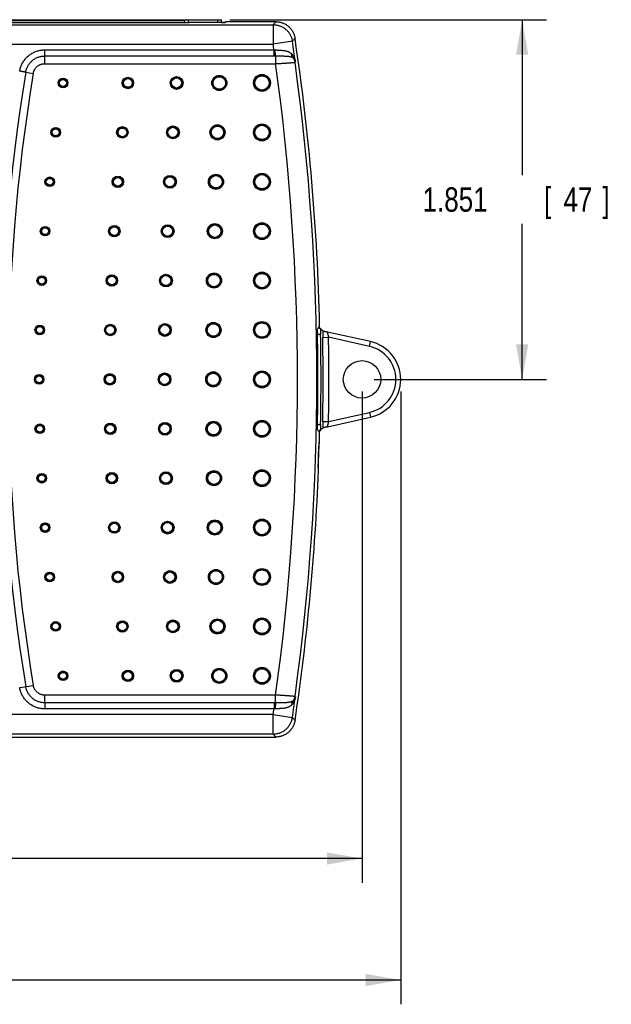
# Model space of a CAD drawing. Header units: inches. Extents: x 0 to 34, y 0 to 22.
# Tile 9 of 28: x 19.1 to 22.1, y 8.5 to 13.6. Entities that reach past the tile are written whole.
import ezdxf

# ---------------------------------------------------------------- set-up
doc = ezdxf.new("R2010")
doc.units = ezdxf.units.IN
doc.header["$LTSCALE"] = 1.87
doc.header["$MEASUREMENT"] = 0
doc.layers.get('0').update_dxf_attribs({"linetype": 'CONTINUOUS'})
doc.layers.add('DIMENSIONS', color=7, linetype='CONTINUOUS')
doc.styles.get("Standard").update_dxf_attribs({"font": 'txt', "width": 0.8})
doc.dimstyles.new('DIMSTYLE_1', dxfattribs={"dimtxt": 0.125, "dimasz": 0.18, "dimexe": 0.18, "dimexo": 0.0625, "dimgap": 0.09, "dimtad": 0, "dimtih": 1, "dimtoh": 1, "dimdec": 3, "dimzin": 4, "dimdsep": 46, "dimtxsty": 'STANDARD', "dimblk": '_FILLED', "dimblk1": '_FILLED', "dimblk2": '_FILLED', "dimcen": 0.09, "dimadec": 0, "dimazin": 0, "dimtp": 0.01, "dimtm": 0.01, "dimtfac": 1, "dimtdec": 3, "dimtofl": 0, "dimtmove": 0, "dimatfit": 3, "dimldrblk": '_FILLED', "dimfxl": 1, "dimtolj": 1, "dimtzin": 4, "dimarcsym": 0})

# ---------------------------------------------------------------- blocks, each defined once
blk = doc.blocks.new('_FILLED')
at = {"color": 0, "linetype": 'BYBLOCK'}
blk.add_solid([(0, 0), (-1, 0.174), (-1, -0.174)], dxfattribs=at)
blk = doc.blocks.new('*D5')
at = {"layer": 'DIMENSIONS', "color": 2, "linetype": 'CONTINUOUS'}
for p, q in [((20.1321, 13.5837), (21.762, 13.5837)), ((21.637, 13.5837), (21.637, 12.7834)), ((21.637, 11.7332), (21.637, 12.5334)), ((20.8754, 11.7332), (21.762, 11.7332))]:
    blk.add_line(p, q, dxfattribs=at)
at = {"layer": 'DIMENSIONS', "color": 2, "linetype": 'CONTINUOUS', "xscale": 0.18, "yscale": 0.18, "zscale": 0.18}
for p, rotation in [((21.637, 13.5837), 90), ((21.637, 11.7332), 270)]:
    blk.add_blockref('_FILLED', p, dxfattribs=dict(at, rotation=rotation))
at = {"layer": 'DIMENSIONS', "color": 2, "linetype": 'CONTINUOUS', "width": 0.8}
for s, p in [('1.851', (21.1245, 12.5959)), ('[', (21.7495, 12.5959)), ('47', (21.8495, 12.5959)), (']', (22.0495, 12.5959))]:
    blk.add_text(s, height=0.125, dxfattribs=at).set_placement(p)
blk = doc.blocks.new('*D6')
at = {"layer": 'DIMENSIONS', "color": 2, "linetype": 'CONTINUOUS'}
for p, q in [((13.9479, 11.6707), (13.9479, 9.1432)), ((20.8129, 11.6707), (20.8129, 9.1432)), ((13.9479, 9.2682), (16.6054, 9.2682)), ((20.8129, 9.2682), (18.1554, 9.2682))]:
    blk.add_line(p, q, dxfattribs=at)
at = {"layer": 'DIMENSIONS', "color": 2, "linetype": 'CONTINUOUS', "xscale": 0.18, "yscale": 0.18, "zscale": 0.18, "rotation": 180}
blk.add_blockref('_FILLED', (13.9479, 9.2682), dxfattribs=at)
at = {"layer": 'DIMENSIONS', "color": 2, "linetype": 'CONTINUOUS', "xscale": 0.18, "yscale": 0.18, "zscale": 0.18}
blk.add_blockref('_FILLED', (20.8129, 9.2682), dxfattribs=at)
at = {"layer": 'DIMENSIONS', "color": 2, "linetype": 'CONTINUOUS', "width": 0.8}
for s, p in [('6.865', (16.6679, 9.2057)), ('[', (17.2929, 9.2057)), ('174.37', (17.3929, 9.2057)), (']', (17.9929, 9.2057))]:
    blk.add_text(s, height=0.125, dxfattribs=at).set_placement(p)
blk = doc.blocks.new('*D7')
at = {"layer": 'DIMENSIONS', "color": 2, "linetype": 'CONTINUOUS'}
for p, q in [((13.9481, 11.6707), (13.9481, 8.5182)), ((21.012, 11.6707), (21.012, 8.5182)), ((13.9481, 8.6432), (16.7051, 8.6432)), ((21.012, 8.6432), (18.2551, 8.6432))]:
    blk.add_line(p, q, dxfattribs=at)
at = {"layer": 'DIMENSIONS', "color": 2, "linetype": 'CONTINUOUS', "xscale": 0.18, "yscale": 0.18, "zscale": 0.18, "rotation": 180}
blk.add_blockref('_FILLED', (13.9481, 8.6432), dxfattribs=at)
at = {"layer": 'DIMENSIONS', "color": 2, "linetype": 'CONTINUOUS', "xscale": 0.18, "yscale": 0.18, "zscale": 0.18}
blk.add_blockref('_FILLED', (21.012, 8.6432), dxfattribs=at)
at = {"layer": 'DIMENSIONS', "color": 2, "linetype": 'CONTINUOUS', "width": 0.8}
for s, p in [('[', (17.3926, 8.5807)), (']', (18.0926, 8.5807)), ('7.064', (16.7676, 8.5807)), ('179.42', (17.4926, 8.5807))]:
    blk.add_text(s, height=0.125, dxfattribs=at).set_placement(p)

msp = doc.modelspace()

# ---------------------------------------------------------------- linework, layer by layer
at = {"color": 7, "linetype": 'CONTINUOUS'}
for p, q in [((17.2802, 13.5837), (20.0893, 13.5837)), ((17.4692, 13.5797), (19.9003, 13.5797)), ((19.9003, 13.5671), (19.9003, 13.5837)), ((19.92, 13.5672), (19.92, 13.5837)), ((20.0696, 13.5837), (20.0696, 13.5687)), ((20.0893, 13.5687), (20.0893, 13.5837)), ((14.1903, 13.5577), (20.3559, 13.5577)), ((19.9124, 13.5671), (17.4578, 13.5671)), ((19.9234, 13.5684), (19.9224, 13.5675)), ((20.098, 13.5687), (19.9334, 13.5687)), ((20.1121, 13.5732), (20.108, 13.5691)), ((20.1119, 13.5732), (20.1088, 13.5701)), ((20.1088, 13.5701), (20.1088, 13.5698)), ((20.3692, 13.5732), (20.1119, 13.5732)), ((20.1119, 13.573), (20.1119, 13.5732)), ((20.3559, 13.5577), (20.3559, 13.4578)), ((14.1903, 13.4578), (20.3559, 13.4578)), ((19.1805, 13.3574), (19.1805, 13.4284)), ((19.1806, 13.4284), (20.3603, 13.4284)), ((20.4548, 13.4724), (20.3559, 13.4578)), ((20.3603, 13.3969), (20.3603, 13.4284)), ((19.1805, 13.3969), (20.3603, 13.3969)), ((20.3682, 13.3969), (20.3682, 13.3574)), ((19.1805, 13.3574), (20.3682, 13.3574)), ((19.0825, 13.3137), (19.1214, 13.3073)), ((20.5837, 11.9656), (20.5998, 11.9656)), ((20.5878, 11.9976), (20.5926, 11.9976)), ((20.5949, 12.0023), (20.5908, 12.0023)), ((20.5985, 11.9954), (20.5924, 11.9954)), ((20.6349, 11.9769), (20.634, 11.9771)), ((20.8563, 11.9275), (20.6349, 11.9769)), ((20.6107, 11.9494), (20.6406, 11.95)), ((20.8508, 11.9031), (20.6406, 11.95)), ((20.8508, 11.9031), (20.8563, 11.9275)), ((20.6406, 11.5163), (20.8508, 11.5632)), ((20.8508, 11.5632), (20.8563, 11.5388)), ((20.5837, 11.5007), (20.5998, 11.5007)), ((20.6107, 11.5169), (20.6406, 11.5163)), ((20.6349, 11.4895), (20.8563, 11.5388)), ((20.5878, 11.4688), (20.5926, 11.4688)), ((20.5949, 11.4641), (20.5908, 11.4641)), ((20.5985, 11.4709), (20.5924, 11.4709)), ((20.634, 11.4892), (20.6349, 11.4894)), ((20.5935, 11.4073), (20.593, 11.4073)), ((20.5889, 11.269), (20.5884, 11.269)), ((19.0513, 10.1475), (19.1214, 10.1591)), ((20.3682, 10.1089), (19.1805, 10.1089)), ((19.1805, 10.0694), (19.1805, 10.1089)), ((20.3682, 10.0694), (20.3682, 10.1089)), ((20.3603, 10.0694), (19.1805, 10.0694)), ((20.3603, 10.0379), (19.1806, 10.0379)), ((20.3603, 10.0694), (20.3603, 10.0379)), ((20.3559, 10.0085), (14.1903, 10.0085)), ((20.3559, 10.0085), (20.4548, 9.9939)), ((20.3559, 9.9086), (20.3559, 10.0085)), ((14.1768, 9.8932), (20.3692, 9.8932)), ((20.3559, 9.9086), (14.1903, 9.9086))]:
    msp.add_line(p, q, dxfattribs=at)
for centre, radius in [((19.2747, 13.2582), 0.0248), ((19.2747, 13.2582), 0.0212), ((19.2747, 13.2582), 0.0213), ((19.2747, 13.2582), 0.0177), ((19.6083, 13.2582), 0.0295), ((19.6083, 13.2582), 0.026), ((19.6083, 13.2582), 0.0259), ((19.6083, 13.2582), 0.0224), ((19.859, 13.2582), 0.033), ((19.859, 13.2582), 0.0295), ((19.859, 13.2582), 0.0295), ((19.859, 13.2582), 0.026), ((20.0785, 13.2582), 0.0389), ((20.0785, 13.2582), 0.0354), ((20.0785, 13.2582), 0.0354), ((20.0785, 13.2582), 0.0319), ((20.2981, 13.2582), 0.0436), ((20.2981, 13.2582), 0.0401), ((20.2981, 13.2582), 0.0401), ((20.2981, 13.2582), 0.0366), ((19.2369, 13.004), 0.0248), ((19.2369, 13.004), 0.0213), ((19.2369, 13.004), 0.0212), ((19.2369, 13.004), 0.0177), ((19.5797, 13.004), 0.0295), ((19.5797, 13.004), 0.026), ((19.5797, 13.004), 0.0259), ((19.5797, 13.004), 0.0224), ((19.84, 13.004), 0.033), ((19.84, 13.004), 0.0295), ((19.84, 13.004), 0.0295), ((19.84, 13.004), 0.026), ((20.069, 13.004), 0.0389), ((20.069, 13.004), 0.0354), ((20.069, 13.004), 0.0354), ((20.069, 13.004), 0.0319), ((20.2981, 13.004), 0.0436), ((20.2981, 13.004), 0.0401), ((20.2981, 13.004), 0.0401), ((20.2981, 13.004), 0.0366), ((19.2061, 12.7498), 0.0248), ((19.2061, 12.7498), 0.0213), ((19.2061, 12.7498), 0.0212), ((19.2061, 12.7498), 0.0177), ((19.5563, 12.7498), 0.0295), ((19.5563, 12.7498), 0.026), ((19.5563, 12.7498), 0.0259), ((19.5563, 12.7498), 0.0224), ((19.8245, 12.7498), 0.033), ((19.8245, 12.7498), 0.0295), ((19.8245, 12.7498), 0.0295), ((19.8245, 12.7498), 0.026), ((20.0613, 12.7498), 0.0389), ((20.0613, 12.7498), 0.0354), ((20.0613, 12.7498), 0.0354), ((20.0613, 12.7498), 0.0319), ((20.2981, 12.7498), 0.0436), ((20.2981, 12.7498), 0.0401), ((20.2981, 12.7498), 0.0401), ((20.2981, 12.7498), 0.0366), ((19.1822, 12.4957), 0.0248), ((19.1822, 12.4957), 0.0212), ((19.1822, 12.4957), 0.0213), ((19.1822, 12.4957), 0.0177), ((19.5382, 12.4957), 0.0295), ((19.5382, 12.4957), 0.026), ((19.5382, 12.4957), 0.0259), ((19.5382, 12.4957), 0.0224), ((19.8124, 12.4957), 0.033), ((19.8124, 12.4957), 0.0295), ((19.8124, 12.4957), 0.0295), ((19.8124, 12.4957), 0.026), ((20.0553, 12.4957), 0.0389), ((20.0553, 12.4957), 0.0354), ((20.0553, 12.4957), 0.0354), ((20.0553, 12.4957), 0.0319), ((20.2981, 12.4957), 0.0436), ((20.2981, 12.4957), 0.0401), ((20.2981, 12.4957), 0.0401), ((20.2981, 12.4957), 0.0366), ((19.1651, 12.2415), 0.0248), ((19.1651, 12.2415), 0.0213), ((19.1651, 12.2415), 0.0212), ((19.1651, 12.2415), 0.0177), ((19.5253, 12.2415), 0.0295), ((19.5253, 12.2415), 0.026), ((19.5253, 12.2415), 0.0259), ((19.5253, 12.2415), 0.0224), ((19.8038, 12.2415), 0.033), ((19.8038, 12.2415), 0.0295), ((19.8038, 12.2415), 0.0295), ((19.8038, 12.2415), 0.026), ((20.051, 12.2415), 0.0389), ((20.051, 12.2415), 0.0354), ((20.051, 12.2415), 0.0354), ((20.051, 12.2415), 0.0319), ((20.2981, 12.2415), 0.0436), ((20.2981, 12.2415), 0.0401), ((20.2981, 12.2415), 0.0401), ((20.2981, 12.2415), 0.0366), ((19.1549, 11.9873), 0.0248), ((19.1549, 11.9873), 0.0212), ((19.1549, 11.9873), 0.0213), ((19.5175, 11.9873), 0.0295), ((19.5175, 11.9873), 0.026), ((19.5175, 11.9873), 0.0259), ((19.5175, 11.9873), 0.0224), ((19.7986, 11.9873), 0.033), ((19.7986, 11.9873), 0.0295), ((19.7986, 11.9873), 0.0295), ((19.7986, 11.9873), 0.026), ((20.0484, 11.9873), 0.0389), ((20.0484, 11.9873), 0.0354), ((20.0484, 11.9873), 0.0354), ((20.0484, 11.9873), 0.0319), ((20.2981, 11.9873), 0.0436), ((20.2981, 11.9873), 0.0401), ((20.2981, 11.9873), 0.0401), ((20.2981, 11.9873), 0.0366), ((19.1549, 11.9873), 0.0177), ((20.8129, 11.7332), 0.0964), ((19.1515, 11.7332), 0.0248), ((19.1515, 11.7332), 0.0212), ((19.1515, 11.7332), 0.0213), ((19.5149, 11.7332), 0.0295), ((19.5149, 11.7332), 0.026), ((19.5149, 11.7332), 0.0259), ((19.5149, 11.7332), 0.0224), ((19.7969, 11.7332), 0.033), ((19.7969, 11.7332), 0.0295), ((19.7969, 11.7332), 0.0295), ((19.7969, 11.7332), 0.026), ((20.0475, 11.7332), 0.0389), ((20.0475, 11.7332), 0.0354), ((20.0475, 11.7332), 0.0354), ((20.0475, 11.7332), 0.0319), ((20.2981, 11.7332), 0.0436), ((20.2981, 11.7332), 0.0401), ((20.2981, 11.7332), 0.0401), ((20.2981, 11.7332), 0.0366), ((19.1515, 11.7332), 0.0177), ((19.1549, 11.479), 0.0248), ((19.1549, 11.479), 0.0213), ((19.1549, 11.479), 0.0212), ((19.5175, 11.479), 0.0295), ((19.5175, 11.479), 0.026), ((19.5175, 11.479), 0.0259), ((19.5175, 11.479), 0.0224), ((19.7986, 11.479), 0.033), ((19.7986, 11.479), 0.0295), ((19.7986, 11.479), 0.0295), ((19.7986, 11.479), 0.026), ((20.0484, 11.479), 0.0389), ((20.0484, 11.479), 0.0354), ((20.0484, 11.479), 0.0354), ((20.0484, 11.479), 0.0319), ((20.2981, 11.479), 0.0436), ((20.2981, 11.479), 0.0401), ((20.2981, 11.479), 0.0401), ((20.2981, 11.479), 0.0366), ((19.1549, 11.479), 0.0177), ((19.1651, 11.2248), 0.0248), ((19.1651, 11.2248), 0.0212), ((19.1651, 11.2248), 0.0213), ((19.5253, 11.2248), 0.0295), ((19.5253, 11.2248), 0.026), ((19.5253, 11.2248), 0.0259), ((19.5253, 11.2248), 0.0224), ((19.8038, 11.2248), 0.033), ((19.8038, 11.2248), 0.0295), ((19.8038, 11.2248), 0.0295), ((19.8038, 11.2248), 0.026), ((20.051, 11.2248), 0.0389), ((20.051, 11.2248), 0.0354), ((20.051, 11.2248), 0.0354), ((20.051, 11.2248), 0.0319), ((20.2981, 11.2248), 0.0436), ((20.2981, 11.2248), 0.0401), ((20.2981, 11.2248), 0.0401), ((20.2981, 11.2248), 0.0366), ((19.1651, 11.2248), 0.0177), ((19.1822, 10.9707), 0.0248), ((19.5382, 10.9707), 0.0295), ((19.5382, 10.9707), 0.026), ((19.5382, 10.9707), 0.0259), ((19.5382, 10.9707), 0.0224), ((19.8124, 10.9707), 0.033), ((19.8124, 10.9707), 0.0295), ((19.8124, 10.9707), 0.0295), ((19.8124, 10.9707), 0.026), ((20.0553, 10.9707), 0.0389), ((20.0553, 10.9707), 0.0354), ((20.0553, 10.9707), 0.0354), ((20.0553, 10.9707), 0.0319), ((20.2981, 10.9707), 0.0436), ((20.2981, 10.9707), 0.0401), ((20.2981, 10.9707), 0.0401), ((20.2981, 10.9707), 0.0366), ((19.1822, 10.9707), 0.0212), ((19.1822, 10.9707), 0.0213), ((19.1822, 10.9707), 0.0177), ((19.2061, 10.7165), 0.0248), ((19.5563, 10.7165), 0.0295), ((19.5563, 10.7165), 0.026), ((19.5563, 10.7165), 0.0259), ((19.5563, 10.7165), 0.0224), ((19.8245, 10.7165), 0.033), ((19.8245, 10.7165), 0.0295), ((19.8245, 10.7165), 0.0295), ((19.8245, 10.7165), 0.026), ((20.0613, 10.7165), 0.0389), ((20.0613, 10.7165), 0.0354), ((20.0613, 10.7165), 0.0354), ((20.0613, 10.7165), 0.0319), ((20.2981, 10.7165), 0.0436), ((20.2981, 10.7165), 0.0401), ((20.2981, 10.7165), 0.0401), ((20.2981, 10.7165), 0.0366), ((19.2061, 10.7165), 0.0213), ((19.2061, 10.7165), 0.0212), ((19.2061, 10.7165), 0.0177), ((19.2369, 10.4623), 0.0248), ((19.5797, 10.4623), 0.0295), ((19.5797, 10.4623), 0.026), ((19.5797, 10.4623), 0.0259), ((19.84, 10.4623), 0.033), ((19.84, 10.4623), 0.0295), ((19.84, 10.4623), 0.0295), ((19.84, 10.4623), 0.026), ((20.069, 10.4623), 0.0389), ((20.069, 10.4623), 0.0354), ((20.069, 10.4623), 0.0354), ((20.069, 10.4623), 0.0319), ((20.2981, 10.4623), 0.0436), ((20.2981, 10.4623), 0.0401), ((20.2981, 10.4623), 0.0401), ((20.2981, 10.4623), 0.0366), ((19.2369, 10.4623), 0.0213), ((19.2369, 10.4623), 0.0212), ((19.2369, 10.4623), 0.0177), ((19.5797, 10.4623), 0.0224), ((19.2747, 10.2082), 0.0248), ((19.6083, 10.2082), 0.0295), ((19.6083, 10.2082), 0.026), ((19.6083, 10.2082), 0.0259), ((19.859, 10.2082), 0.033), ((19.859, 10.2082), 0.0295), ((19.859, 10.2082), 0.0295), ((19.859, 10.2082), 0.026), ((20.0785, 10.2082), 0.0389), ((20.0785, 10.2082), 0.0354), ((20.0785, 10.2082), 0.0354), ((20.0785, 10.2082), 0.0319), ((20.2981, 10.2082), 0.0436), ((20.2981, 10.2082), 0.0401), ((20.2981, 10.2082), 0.0401), ((20.2981, 10.2082), 0.0366), ((19.2747, 10.2082), 0.0212), ((19.2747, 10.2082), 0.0213), ((19.2747, 10.2082), 0.0177), ((19.6083, 10.2082), 0.0224)]:
    msp.add_circle(centre, radius, dxfattribs=at)
for centre, radius, start, end in [((8.6931, 11.7332), 11.905, 1.32593, 8.47626), ((8.6931, 11.7332), 11.7896, 8.2674, 8.41168), ((8.6931, 11.7332), 11.8896, 7.89869, 8.41168), ((8.6931, 11.7332), 11.7875, 352.07967, 7.92033), ((8.6931, 11.7332), 11.8875, 352.11014, 7.88986), ((28.6515, 11.7332), 9.6987, 170.62119, 189.37881), ((28.6515, 11.7332), 9.6593, 170.62119, 189.37881), ((8.6929, 11.7332), 11.905, 1.29522, 1.32401), ((8.6931, 11.7332), 11.8928, 358.90693, 1.09307), ((8.6929, 11.7332), 11.9092, 358.88163, 1.11837), ((8.6929, 11.7332), 11.9197, 358.96034, 1.03966), ((8.6929, 11.7332), 11.9497, 358.96034, 1.03966), ((20.8129, 11.7332), 0.1991, 282.5747, 77.4253), ((20.8129, 11.7332), 0.1741, 282.5747, 77.4253), ((8.6931, 11.7332), 11.905, 358.44529, 358.67407), ((8.6929, 11.7332), 11.905, 358.67565, 358.70478), ((8.6929, 11.7332), 11.905, 358.43165, 358.44395), ((8.6931, 11.7332), 11.905, 351.52374, 357.75187), ((8.6929, 11.7332), 11.905, 357.75349, 357.76552), ((8.6931, 11.7332), 11.8896, 351.58832, 352.10131), ((8.6931, 11.7332), 11.7896, 351.58832, 351.7326)]:
    msp.add_arc(centre, radius, start, end, dxfattribs=at)
for points, knots in [([(19.9224, 13.5675), (19.9224, 13.5674), (19.9222, 13.5674), (19.9219, 13.5674), (19.9214, 13.5673), (19.9207, 13.5673), (19.9198, 13.5672), (19.9188, 13.5672), (19.9177, 13.5672), (19.9165, 13.5672), (19.9152, 13.5671), (19.9138, 13.5671), (19.9129, 13.5671), (19.9124, 13.5671)], [0, 0, 0, 0, 0.015271, 0.049466, 0.102088, 0.171474, 0.257354, 0.358196, 0.471033, 0.59329, 0.72461, 0.861533, 1, 1, 1, 1]), ([(19.9334, 13.5687), (19.9329, 13.5687), (19.932, 13.5687), (19.9306, 13.5687), (19.9293, 13.5687), (19.9281, 13.5687), (19.927, 13.5687), (19.926, 13.5686), (19.9251, 13.5686), (19.9244, 13.5685), (19.9239, 13.5685), (19.9236, 13.5684), (19.9234, 13.5684), (19.9234, 13.5684)], [0, 0, 0, 0, 0.138467, 0.27539, 0.40671, 0.528967, 0.641804, 0.742646, 0.828526, 0.897912, 0.950534, 0.984729, 1, 1, 1, 1]), ([(20.0893, 13.5691), (20.0896, 13.5691), (20.0911, 13.5691), (20.0934, 13.5691), (20.096, 13.5692), (20.0975, 13.5692), (20.098, 13.5693)], [0, 0, 0, 0, 0.132178, 0.484674, 0.814087, 1, 1, 1, 1]), ([(20.108, 13.5691), (20.108, 13.569), (20.1078, 13.569), (20.1075, 13.569), (20.107, 13.5689), (20.1063, 13.5689), (20.1054, 13.5688), (20.1044, 13.5688), (20.1033, 13.5688), (20.1021, 13.5688), (20.1008, 13.5687), (20.0994, 13.5687), (20.0985, 13.5687), (20.098, 13.5687)], [0, 0, 0, 0, 0.015271, 0.049466, 0.102088, 0.171474, 0.257354, 0.358196, 0.471033, 0.59329, 0.72461, 0.861533, 1, 1, 1, 1]), ([(20.099, 13.5693), (20.0998, 13.5693), (20.1013, 13.5694), (20.1034, 13.5695), (20.1052, 13.5696), (20.1066, 13.5697), (20.1074, 13.5698), (20.1078, 13.5698)], [0, 0, 0, 0, 0.272622, 0.511464, 0.713939, 0.87731, 1, 1, 1, 1]), ([(20.1078, 13.5698), (20.108, 13.5698), (20.1084, 13.5699), (20.1087, 13.57), (20.1088, 13.5701)], [0, 0, 0, 0, 0.676416, 1, 1, 1, 1]), ([(20.3559, 13.5577), (20.3574, 13.5595), (20.3604, 13.5629), (20.3648, 13.568), (20.3678, 13.5715), (20.3692, 13.5732)], [0, 0, 0, 0, 0.333165, 0.666506, 1, 1, 1, 1]), ([(20.3559, 13.5577), (20.3586, 13.5577), (20.3639, 13.5575), (20.3717, 13.5566), (20.3795, 13.555), (20.3871, 13.5529), (20.3945, 13.5501), (20.4016, 13.5468), (20.4085, 13.5429), (20.4151, 13.5384), (20.4213, 13.5335), (20.4271, 13.5281), (20.4324, 13.5223), (20.4373, 13.516), (20.4416, 13.5094), (20.4454, 13.5025), (20.4487, 13.4953), (20.4514, 13.4878), (20.4534, 13.4802), (20.4544, 13.475), (20.4548, 13.4724)], [0, 0, 0, 0, 0.055542, 0.111088, 0.166638, 0.222192, 0.277749, 0.33331, 0.388872, 0.444436, 0.5, 0.555564, 0.611128, 0.66669, 0.722251, 0.777808, 0.833362, 0.888912, 0.944458, 1, 1, 1, 1]), ([(20.3692, 13.5732), (20.3719, 13.5732), (20.3772, 13.573), (20.385, 13.572), (20.3928, 13.5705), (20.4004, 13.5683), (20.4078, 13.5656), (20.4149, 13.5622), (20.4218, 13.5583), (20.4284, 13.5539), (20.4346, 13.549), (20.4403, 13.5436), (20.4457, 13.5378), (20.4505, 13.5315), (20.4549, 13.5249), (20.4587, 13.518), (20.462, 13.5108), (20.4646, 13.5034), (20.4667, 13.4957), (20.4677, 13.4906), (20.4681, 13.488)], [0, 0, 0, 0, 0.055582, 0.111175, 0.166718, 0.222305, 0.277825, 0.333398, 0.388914, 0.444469, 0.5, 0.555531, 0.611086, 0.666602, 0.722175, 0.777695, 0.833282, 0.888825, 0.944418, 1, 1, 1, 1]), ([(20.4548, 13.4724), (20.4563, 13.4742), (20.4592, 13.4776), (20.4637, 13.4828), (20.4666, 13.4862), (20.4681, 13.488)], [0, 0, 0, 0, 0.333104, 0.666437, 1, 1, 1, 1]), ([(19.0513, 13.3188), (19.0518, 13.3219), (19.0531, 13.3282), (19.0557, 13.3375), (19.059, 13.3466), (19.063, 13.3555), (19.0676, 13.364), (19.0729, 13.3723), (19.0787, 13.3801), (19.0852, 13.3874), (19.0921, 13.3942), (19.0995, 13.4005), (19.1074, 13.4062), (19.1157, 13.4114), (19.1243, 13.4159), (19.1333, 13.4197), (19.1425, 13.4229), (19.1519, 13.4254), (19.1614, 13.4272), (19.171, 13.4282), (19.1774, 13.4284), (19.1806, 13.4284)], [0, 0, 0, 0, 0.051868, 0.10409, 0.156627, 0.209381, 0.262261, 0.315178, 0.368048, 0.420852, 0.473615, 0.526362, 0.579123, 0.631923, 0.68479, 0.737705, 0.790586, 0.843342, 0.895884, 0.948116, 1, 1, 1, 1]), ([(20.3603, 13.4284), (20.3609, 13.4284), (20.3623, 13.4283), (20.3643, 13.4283), (20.3657, 13.4282), (20.3663, 13.4282)], [0, 0, 0, 0, 0.333979, 0.667361, 1, 1, 1, 1]), ([(20.3663, 13.4282), (20.369, 13.4281), (20.3742, 13.4279), (20.382, 13.4276), (20.3897, 13.4271), (20.3972, 13.4266), (20.4044, 13.426), (20.4113, 13.4251), (20.4178, 13.424), (20.4239, 13.4226), (20.4296, 13.4209), (20.4349, 13.4189), (20.4396, 13.4165), (20.4439, 13.4138), (20.4478, 13.4107), (20.45, 13.4084), (20.4511, 13.4072)], [0, 0, 0, 0, 0.08824, 0.175767, 0.261895, 0.345888, 0.426926, 0.50442, 0.578059, 0.647785, 0.713752, 0.776178, 0.835398, 0.891947, 0.946531, 1, 1, 1, 1]), ([(20.3682, 13.3969), (20.3681, 13.3971), (20.368, 13.3978), (20.3678, 13.3989), (20.3676, 13.4003), (20.3674, 13.4021), (20.3672, 13.4041), (20.3671, 13.4065), (20.3669, 13.4091), (20.3668, 13.4119), (20.3666, 13.4149), (20.3665, 13.4181), (20.3664, 13.4214), (20.3664, 13.4248), (20.3664, 13.4271), (20.3663, 13.4282)], [0, 0, 0, 0, 0.024551, 0.060157, 0.106547, 0.163247, 0.229637, 0.304967, 0.388382, 0.478926, 0.575562, 0.677179, 0.782606, 0.89063, 1, 1, 1, 1]), ([(19.0825, 13.3137), (19.0829, 13.3164), (19.084, 13.3218), (19.0864, 13.3297), (19.0894, 13.3374), (19.093, 13.3448), (19.0972, 13.3519), (19.102, 13.3586), (19.1073, 13.3648), (19.1131, 13.3706), (19.1193, 13.376), (19.126, 13.3807), (19.1331, 13.385), (19.1405, 13.3886), (19.1481, 13.3916), (19.156, 13.3939), (19.1641, 13.3956), (19.1723, 13.3967), (19.1778, 13.3969), (19.1805, 13.3969)], [0, 0, 0, 0, 0.059027, 0.118004, 0.176898, 0.235721, 0.294492, 0.353233, 0.411954, 0.470661, 0.529362, 0.588069, 0.646789, 0.705526, 0.764294, 0.823114, 0.882007, 0.940982, 1, 1, 1, 1]), ([(20.3603, 13.3969), (20.3611, 13.3969), (20.3629, 13.3969), (20.3656, 13.3969), (20.3673, 13.3969), (20.3682, 13.3969)], [0, 0, 0, 0, 0.333564, 0.666915, 1, 1, 1, 1]), ([(20.3682, 13.3969), (20.3707, 13.3969), (20.3756, 13.3969), (20.3829, 13.397), (20.3902, 13.397), (20.3973, 13.397), (20.4044, 13.397), (20.4112, 13.3969), (20.4178, 13.3967), (20.4242, 13.3965), (20.4302, 13.3961), (20.4358, 13.3955), (20.441, 13.3946), (20.4457, 13.3935), (20.4498, 13.3921), (20.4533, 13.3903), (20.4554, 13.3889), (20.4563, 13.3881)], [0, 0, 0, 0, 0.082483, 0.164278, 0.245173, 0.325007, 0.403475, 0.480074, 0.554247, 0.625354, 0.692799, 0.756029, 0.814571, 0.868023, 0.916414, 0.960173, 1, 1, 1, 1]), ([(20.4563, 13.3881), (20.4558, 13.3887), (20.4548, 13.3899), (20.4535, 13.392), (20.4524, 13.3942), (20.4516, 13.3966), (20.4511, 13.3991), (20.4508, 13.4017), (20.4508, 13.4044), (20.4509, 13.4062), (20.4511, 13.4072)], [0, 0, 0, 0, 0.116096, 0.233663, 0.353368, 0.475813, 0.601461, 0.730621, 0.863448, 1, 1, 1, 1]), ([(20.4511, 13.4072), (20.4526, 13.4055), (20.4555, 13.4018), (20.4594, 13.3959), (20.4629, 13.3894), (20.4659, 13.3823), (20.4683, 13.3748), (20.4695, 13.3697), (20.4699, 13.3671)], [0, 0, 0, 0, 0.150559, 0.309442, 0.475397, 0.647157, 0.822679, 1, 1, 1, 1]), ([(20.4563, 13.3881), (20.4576, 13.3871), (20.4601, 13.3849), (20.4634, 13.381), (20.4663, 13.3767), (20.4685, 13.372), (20.4695, 13.3687), (20.4699, 13.3671)], [0, 0, 0, 0, 0.194725, 0.39362, 0.595399, 0.798172, 1, 1, 1, 1]), ([(20.4563, 13.3881), (20.4572, 13.3873), (20.459, 13.3854), (20.4613, 13.3824), (20.4633, 13.3792), (20.465, 13.3758), (20.4664, 13.3723), (20.4674, 13.3687), (20.4679, 13.3662), (20.4681, 13.365)], [0, 0, 0, 0, 0.142848, 0.285751, 0.428645, 0.571527, 0.714396, 0.857249, 1, 1, 1, 1]), ([(19.1214, 13.3073), (19.1217, 13.309), (19.1224, 13.3124), (19.1239, 13.3174), (19.1259, 13.3223), (19.1283, 13.327), (19.1311, 13.3315), (19.1343, 13.3358), (19.1378, 13.3397), (19.1417, 13.3433), (19.1459, 13.3465), (19.1503, 13.3494), (19.155, 13.3518), (19.1599, 13.3539), (19.165, 13.3555), (19.1701, 13.3566), (19.1753, 13.3573), (19.1788, 13.3574), (19.1805, 13.3574)], [0, 0, 0, 0, 0.061682, 0.123904, 0.186497, 0.249298, 0.312143, 0.374882, 0.437496, 0.500046, 0.562597, 0.625209, 0.687938, 0.750765, 0.813545, 0.876118, 0.938326, 1, 1, 1, 1]), ([(20.3682, 13.3574), (20.3709, 13.3576), (20.3763, 13.3579), (20.3844, 13.3584), (20.3923, 13.3588), (20.4, 13.3593), (20.4076, 13.3598), (20.4149, 13.3602), (20.4218, 13.3607), (20.4284, 13.3612), (20.4347, 13.3616), (20.4404, 13.362), (20.4458, 13.3625), (20.4506, 13.3629), (20.4549, 13.3632), (20.4586, 13.3636), (20.4617, 13.3639), (20.4642, 13.3642), (20.4661, 13.3645), (20.4673, 13.3647), (20.4679, 13.3648), (20.4681, 13.3649)], [0, 0, 0, 0, 0.081187, 0.161743, 0.241127, 0.318829, 0.394368, 0.467276, 0.537105, 0.603424, 0.665819, 0.723896, 0.777279, 0.825602, 0.868534, 0.905785, 0.937116, 0.962327, 0.981264, 0.993825, 1, 1, 1, 1]), ([(20.4681, 13.365), (20.4683, 13.3652), (20.4687, 13.3657), (20.4693, 13.3664), (20.4697, 13.3668), (20.4699, 13.3671)], [0, 0, 0, 0, 0.333323, 0.666657, 1, 1, 1, 1]), ([(19.0825, 13.3137), (19.0822, 13.3137), (19.0816, 13.3138), (19.0805, 13.314), (19.0791, 13.3142), (19.0773, 13.3145), (19.0752, 13.3149), (19.0729, 13.3153), (19.0703, 13.3157), (19.0675, 13.3162), (19.0645, 13.3166), (19.0613, 13.3172), (19.0581, 13.3177), (19.0547, 13.3183), (19.0525, 13.3186), (19.0513, 13.3188)], [0, 0, 0, 0, 0.024026, 0.059415, 0.105752, 0.162501, 0.229001, 0.304478, 0.388052, 0.478751, 0.575522, 0.677238, 0.78271, 0.890701, 1, 1, 1, 1]), ([(20.5842, 11.992), (20.5854, 11.9938), (20.5878, 11.9975), (20.5914, 12.0031), (20.5938, 12.0068), (20.5949, 12.0086)], [0, 0, 0, 0, 0.333192, 0.666525, 1, 1, 1, 1]), ([(20.5838, 11.96), (20.5838, 11.9612), (20.5838, 11.9635), (20.5837, 11.9669), (20.5837, 11.9702), (20.5837, 11.9734), (20.5836, 11.9765), (20.5837, 11.9793), (20.5837, 11.982), (20.5837, 11.9844), (20.5838, 11.9864), (20.5838, 11.9882), (20.5839, 11.9897), (20.584, 11.9908), (20.5841, 11.9915), (20.5842, 11.9919), (20.5842, 11.992)], [0, 0, 0, 0, 0.108314, 0.215296, 0.31982, 0.420484, 0.516294, 0.605965, 0.68856, 0.763072, 0.828608, 0.884477, 0.929938, 0.964562, 0.98793, 1, 1, 1, 1]), ([(20.5926, 11.9976), (20.5926, 11.9975), (20.5925, 11.9971), (20.5925, 11.9964), (20.5924, 11.9958), (20.5924, 11.9954)], [0, 0, 0, 0, 0.170341, 0.504399, 1, 1, 1, 1]), ([(20.5926, 11.9976), (20.5929, 11.9981), (20.5934, 11.9991), (20.5941, 12.0007), (20.5946, 12.0017), (20.5949, 12.0023)], [0, 0, 0, 0, 0.333319, 0.666652, 1, 1, 1, 1]), ([(20.6104, 11.9838), (20.6091, 11.9851), (20.6064, 11.9877), (20.6025, 11.9915), (20.5998, 11.9941), (20.5985, 11.9954)], [0, 0, 0, 0, 0.333469, 0.666802, 1, 1, 1, 1]), ([(20.5985, 11.9954), (20.5986, 11.9949), (20.5987, 11.9938), (20.5988, 11.9921), (20.5989, 11.99), (20.5991, 11.9876), (20.5992, 11.985), (20.5993, 11.9821), (20.5995, 11.979), (20.5996, 11.9758), (20.5997, 11.9725), (20.5998, 11.9691), (20.5998, 11.9668), (20.5998, 11.9656)], [0, 0, 0, 0, 0.048595, 0.108671, 0.179237, 0.259026, 0.34785, 0.444663, 0.547736, 0.655692, 0.768318, 0.883777, 1, 1, 1, 1]), ([(20.6104, 11.9838), (20.6105, 11.9837), (20.6109, 11.9836), (20.6116, 11.9834), (20.6128, 11.9833), (20.6136, 11.9832), (20.6141, 11.9832)], [0, 0, 0, 0, 0.095265, 0.298727, 0.609172, 1, 1, 1, 1]), ([(20.6104, 11.9838), (20.6104, 11.9824), (20.6104, 11.9794), (20.6104, 11.9749), (20.6104, 11.9701), (20.6104, 11.9651), (20.6105, 11.9599), (20.6106, 11.9547), (20.6106, 11.9512), (20.6107, 11.9494)], [0, 0, 0, 0, 0.12304, 0.255636, 0.396285, 0.543126, 0.694119, 0.847125, 1, 1, 1, 1]), ([(20.6141, 11.9824), (20.6142, 11.9824), (20.6145, 11.9823), (20.6147, 11.9822), (20.6149, 11.9822), (20.6151, 11.9821), (20.6153, 11.9821), (20.6155, 11.982), (20.6156, 11.982), (20.6158, 11.9819), (20.616, 11.9819), (20.6161, 11.9819), (20.6161, 11.9818)], [0, 0, 0, 0, 0.218351, 0.32227, 0.409257, 0.496168, 0.582219, 0.666778, 0.749399, 0.831196, 0.914058, 1, 1, 1, 1]), ([(20.6161, 11.9818), (20.617, 11.9816), (20.6188, 11.9811), (20.6218, 11.9803), (20.6256, 11.9793), (20.6297, 11.9782), (20.6326, 11.9775), (20.634, 11.9771)], [0, 0, 0, 0, 0.137403, 0.307834, 0.515336, 0.763338, 1, 1, 1, 1]), ([(20.6349, 11.9769), (20.6348, 11.9769), (20.6347, 11.9769), (20.6346, 11.9765), (20.6346, 11.976), (20.6347, 11.9751), (20.6348, 11.974), (20.6351, 11.9727), (20.6354, 11.9711), (20.6358, 11.9692), (20.6363, 11.967), (20.6368, 11.9646), (20.6375, 11.962), (20.6382, 11.9592), (20.6389, 11.9562), (20.6398, 11.9531), (20.6403, 11.951), (20.6406, 11.95)], [0, 0, 0, 0, 0.003831, 0.014304, 0.034035, 0.063727, 0.103468, 0.153229, 0.212928, 0.282483, 0.361805, 0.450494, 0.547918, 0.653057, 0.764519, 0.880725, 1, 1, 1, 1]), ([(20.5842, 11.4743), (20.5842, 11.4744), (20.5841, 11.4748), (20.584, 11.4756), (20.5839, 11.4767), (20.5838, 11.4781), (20.5838, 11.4799), (20.5837, 11.482), (20.5837, 11.4844), (20.5837, 11.487), (20.5836, 11.4898), (20.5837, 11.4929), (20.5837, 11.4961), (20.5837, 11.4994), (20.5838, 11.5028), (20.5838, 11.5051), (20.5838, 11.5063)], [0, 0, 0, 0, 0.01207, 0.035438, 0.070062, 0.115523, 0.171392, 0.236928, 0.31144, 0.394035, 0.483706, 0.579516, 0.68018, 0.784704, 0.891686, 1, 1, 1, 1]), ([(20.5998, 11.5007), (20.5998, 11.4996), (20.5998, 11.4973), (20.5997, 11.4938), (20.5996, 11.4905), (20.5995, 11.4873), (20.5993, 11.4842), (20.5992, 11.4814), (20.5991, 11.4787), (20.5989, 11.4764), (20.5988, 11.4743), (20.5987, 11.4725), (20.5986, 11.4714), (20.5985, 11.4709)], [0, 0, 0, 0, 0.116223, 0.231682, 0.344308, 0.452264, 0.555337, 0.65215, 0.740974, 0.820763, 0.891329, 0.951405, 1, 1, 1, 1]), ([(20.6107, 11.5169), (20.6106, 11.5151), (20.6106, 11.5116), (20.6105, 11.5064), (20.6104, 11.5013), (20.6104, 11.4962), (20.6104, 11.4914), (20.6104, 11.4869), (20.6104, 11.484), (20.6104, 11.4826)], [0, 0, 0, 0, 0.152853, 0.305844, 0.456832, 0.603677, 0.744335, 0.876946, 1, 1, 1, 1]), ([(20.6406, 11.5163), (20.6403, 11.5153), (20.6398, 11.5132), (20.6389, 11.5101), (20.6382, 11.5071), (20.6375, 11.5043), (20.6368, 11.5017), (20.6363, 11.4993), (20.6358, 11.4972), (20.6354, 11.4953), (20.6351, 11.4937), (20.6348, 11.4923), (20.6347, 11.4912), (20.6346, 11.4904), (20.6346, 11.4899), (20.6347, 11.4895), (20.6348, 11.4895), (20.6349, 11.4895)], [0, 0, 0, 0, 0.119283, 0.235484, 0.346935, 0.452064, 0.54948, 0.638169, 0.717497, 0.787059, 0.846767, 0.896533, 0.936275, 0.965966, 0.985696, 0.996169, 1, 1, 1, 1]), ([(20.5842, 11.4743), (20.5854, 11.4725), (20.5878, 11.4688), (20.5914, 11.4632), (20.5938, 11.4595), (20.5949, 11.4577)], [0, 0, 0, 0, 0.333192, 0.666525, 1, 1, 1, 1]), ([(20.5924, 11.4709), (20.5924, 11.4706), (20.5925, 11.47), (20.5925, 11.4693), (20.5926, 11.4689), (20.5926, 11.4688)], [0, 0, 0, 0, 0.495601, 0.829659, 1, 1, 1, 1]), ([(20.5926, 11.4688), (20.5929, 11.4682), (20.5934, 11.4672), (20.5941, 11.4656), (20.5946, 11.4646), (20.5949, 11.4641)], [0, 0, 0, 0, 0.333319, 0.666652, 1, 1, 1, 1]), ([(20.5985, 11.4709), (20.5998, 11.4722), (20.6025, 11.4748), (20.6064, 11.4787), (20.6091, 11.4813), (20.6104, 11.4826)], [0, 0, 0, 0, 0.333198, 0.666531, 1, 1, 1, 1]), ([(20.6141, 11.4832), (20.6136, 11.4831), (20.6128, 11.483), (20.6116, 11.4829), (20.6109, 11.4827), (20.6105, 11.4826), (20.6104, 11.4826)], [0, 0, 0, 0, 0.388646, 0.698648, 0.903332, 1, 1, 1, 1]), ([(20.6161, 11.4845), (20.6161, 11.4845), (20.616, 11.4844), (20.6158, 11.4844), (20.6157, 11.4843), (20.6155, 11.4843), (20.6153, 11.4843), (20.6152, 11.4842), (20.615, 11.4842), (20.6149, 11.4841), (20.6147, 11.4841), (20.6144, 11.484), (20.6142, 11.484), (20.6141, 11.4839)], [0, 0, 0, 0, 0.07951, 0.157029, 0.233412, 0.309462, 0.385835, 0.462606, 0.539659, 0.616893, 0.695889, 0.790871, 1, 1, 1, 1]), ([(20.634, 11.4892), (20.6326, 11.4889), (20.6297, 11.4881), (20.6256, 11.4871), (20.6218, 11.4861), (20.6188, 11.4852), (20.617, 11.4847), (20.6161, 11.4845)], [0, 0, 0, 0, 0.236074, 0.484102, 0.691896, 0.862579, 1, 1, 1, 1]), ([(20.589, 11.2662), (20.5888, 11.2662), (20.5887, 11.2667), (20.5885, 11.2675), (20.5884, 11.269), (20.5882, 11.2709), (20.5881, 11.2735), (20.5881, 11.2765), (20.588, 11.2801), (20.588, 11.2841), (20.588, 11.2885), (20.588, 11.2934), (20.5881, 11.2986), (20.5882, 11.3041), (20.5883, 11.3099), (20.5884, 11.3159), (20.5886, 11.3221), (20.5888, 11.3285), (20.589, 11.3349), (20.5892, 11.3413), (20.5894, 11.3478), (20.5896, 11.3541), (20.5899, 11.3603), (20.5902, 11.3664), (20.5904, 11.3722), (20.5907, 11.3777), (20.591, 11.3829), (20.5913, 11.3878), (20.5916, 11.3922), (20.5919, 11.3962), (20.5922, 11.3998), (20.5924, 11.4029), (20.5927, 11.4054), (20.593, 11.4074), (20.5932, 11.4089), (20.5934, 11.4096), (20.5936, 11.4102), (20.5937, 11.4102)], [0, 0, 0, 0, 0.002488, 0.008643, 0.01868, 0.032497, 0.050059, 0.071294, 0.095963, 0.123755, 0.154614, 0.188345, 0.224549, 0.262807, 0.303093, 0.345073, 0.388241, 0.432126, 0.476711, 0.52158, 0.566189, 0.610117, 0.653347, 0.695408, 0.735793, 0.77416, 0.810484, 0.844341, 0.87533, 0.903252, 0.92805, 0.94941, 0.967092, 0.981024, 0.991171, 0.997429, 1, 1, 1, 1]), ([(20.5889, 11.269), (20.5888, 11.2697), (20.5888, 11.2712), (20.5887, 11.2738), (20.5887, 11.2769), (20.5887, 11.2804), (20.5887, 11.2845), (20.5888, 11.2889), (20.5888, 11.2937), (20.5889, 11.2989), (20.589, 11.3044), (20.5892, 11.3102), (20.5893, 11.3161), (20.5895, 11.3223), (20.5897, 11.3286), (20.5899, 11.3349), (20.5901, 11.3413), (20.5903, 11.3477), (20.5906, 11.354), (20.5908, 11.3601), (20.591, 11.3661), (20.5913, 11.3719), (20.5915, 11.3774), (20.5918, 11.3826), (20.592, 11.3874), (20.5923, 11.3919), (20.5925, 11.3959), (20.5928, 11.3995), (20.593, 11.4025), (20.5932, 11.4051), (20.5934, 11.4067), (20.5935, 11.4073)], [0, 0, 0, 0, 0.014781, 0.033436, 0.055761, 0.081494, 0.110599, 0.142836, 0.177823, 0.21527, 0.255111, 0.296905, 0.340153, 0.384716, 0.430319, 0.47642, 0.522555, 0.568673, 0.614306, 0.658915, 0.702221, 0.744085, 0.784004, 0.821537, 0.856616, 0.888949, 0.918149, 0.943975, 0.966393, 0.985136, 1, 1, 1, 1]), ([(19.1806, 10.0379), (19.1774, 10.0379), (19.171, 10.0381), (19.1614, 10.0392), (19.1519, 10.0409), (19.1425, 10.0434), (19.1333, 10.0466), (19.1243, 10.0504), (19.1157, 10.055), (19.1074, 10.0601), (19.0995, 10.0658), (19.0921, 10.0721), (19.0852, 10.0789), (19.0787, 10.0863), (19.0729, 10.0941), (19.0676, 10.1023), (19.063, 10.1109), (19.059, 10.1197), (19.0557, 10.1288), (19.0531, 10.1381), (19.0518, 10.1444), (19.0513, 10.1475)], [0, 0, 0, 0, 0.051882, 0.104105, 0.156642, 0.209397, 0.262279, 0.315196, 0.368066, 0.420869, 0.473632, 0.526379, 0.57914, 0.631941, 0.684807, 0.737721, 0.790601, 0.843357, 0.895897, 0.948129, 1, 1, 1, 1]), ([(19.1805, 10.0695), (19.1778, 10.0695), (19.1723, 10.0697), (19.1641, 10.0707), (19.156, 10.0724), (19.1481, 10.0748), (19.1405, 10.0778), (19.1331, 10.0814), (19.126, 10.0856), (19.1193, 10.0904), (19.1131, 10.0957), (19.1073, 10.1015), (19.102, 10.1078), (19.0972, 10.1145), (19.093, 10.1215), (19.0894, 10.1289), (19.0864, 10.1366), (19.084, 10.1445), (19.0829, 10.1499), (19.0825, 10.1527)], [0, 0, 0, 0, 0.059026, 0.118004, 0.176898, 0.235721, 0.294492, 0.353233, 0.411954, 0.470661, 0.529361, 0.588068, 0.646788, 0.705526, 0.764294, 0.823114, 0.882007, 0.940982, 1, 1, 1, 1]), ([(19.1805, 10.1089), (19.1788, 10.1089), (19.1753, 10.109), (19.1701, 10.1097), (19.165, 10.1109), (19.1599, 10.1125), (19.155, 10.1145), (19.1503, 10.117), (19.1459, 10.1198), (19.1417, 10.1231), (19.1378, 10.1267), (19.1343, 10.1306), (19.1311, 10.1348), (19.1283, 10.1393), (19.1259, 10.144), (19.1239, 10.1489), (19.1224, 10.154), (19.1217, 10.1574), (19.1214, 10.1591)], [0, 0, 0, 0, 0.061682, 0.123904, 0.186497, 0.249298, 0.312143, 0.374882, 0.437495, 0.500045, 0.562595, 0.625207, 0.687937, 0.750764, 0.813544, 0.876118, 0.938326, 1, 1, 1, 1]), ([(20.4681, 10.1014), (20.4679, 10.1015), (20.4673, 10.1016), (20.4661, 10.1019), (20.4642, 10.1021), (20.4617, 10.1024), (20.4586, 10.1027), (20.4549, 10.1031), (20.4506, 10.1035), (20.4458, 10.1039), (20.4404, 10.1043), (20.4347, 10.1047), (20.4284, 10.1052), (20.4218, 10.1056), (20.4149, 10.1061), (20.4076, 10.1066), (20.4, 10.107), (20.3923, 10.1075), (20.3844, 10.108), (20.3763, 10.1084), (20.3709, 10.1087), (20.3682, 10.1089)], [0, 0, 0, 0, 0.006175, 0.018736, 0.037673, 0.062884, 0.094215, 0.131466, 0.174398, 0.222722, 0.276104, 0.334181, 0.396576, 0.462895, 0.532724, 0.605632, 0.681171, 0.758874, 0.838257, 0.918813, 1, 1, 1, 1]), ([(20.4699, 10.0993), (20.4695, 10.0967), (20.4683, 10.0915), (20.4659, 10.0841), (20.4629, 10.077), (20.4594, 10.0704), (20.4555, 10.0645), (20.4526, 10.0609), (20.4511, 10.0592)], [0, 0, 0, 0, 0.177191, 0.352645, 0.524369, 0.690315, 0.849237, 1, 1, 1, 1]), ([(20.4563, 10.0782), (20.4572, 10.0791), (20.459, 10.0809), (20.4613, 10.0839), (20.4633, 10.0871), (20.465, 10.0905), (20.4664, 10.094), (20.4674, 10.0976), (20.4679, 10.1001), (20.4681, 10.1014)], [0, 0, 0, 0, 0.142848, 0.285751, 0.428645, 0.571527, 0.714396, 0.857249, 1, 1, 1, 1]), ([(20.4699, 10.0993), (20.4695, 10.0976), (20.4685, 10.0943), (20.4663, 10.0896), (20.4634, 10.0853), (20.4601, 10.0815), (20.4576, 10.0792), (20.4563, 10.0782)], [0, 0, 0, 0, 0.201812, 0.404552, 0.606327, 0.805247, 1, 1, 1, 1]), ([(20.4699, 10.0993), (20.4697, 10.0995), (20.4693, 10.1), (20.4687, 10.1007), (20.4683, 10.1011), (20.4681, 10.1014)], [0, 0, 0, 0, 0.333326, 0.666659, 1, 1, 1, 1]), ([(19.1805, 10.0694), (19.1805, 10.0692), (19.1805, 10.0686), (19.1805, 10.0675), (19.1805, 10.066), (19.1805, 10.0642), (19.1805, 10.0621), (19.1805, 10.0598), (19.1805, 10.0571), (19.1805, 10.0543), (19.1805, 10.0512), (19.1805, 10.048), (19.1805, 10.0447), (19.1805, 10.0413), (19.1805, 10.039), (19.1805, 10.0379)], [0, 0, 0, 0, 0.024026, 0.059415, 0.105752, 0.162501, 0.229001, 0.304478, 0.388052, 0.478751, 0.575522, 0.677238, 0.78271, 0.890701, 1, 1, 1, 1]), ([(20.3682, 10.0694), (20.3673, 10.0694), (20.3656, 10.0694), (20.3629, 10.0694), (20.3611, 10.0694), (20.3603, 10.0694)], [0, 0, 0, 0, 0.333089, 0.666438, 1, 1, 1, 1]), ([(20.3663, 10.0381), (20.3657, 10.0381), (20.3643, 10.0381), (20.3623, 10.038), (20.3609, 10.0379), (20.3603, 10.0379)], [0, 0, 0, 0, 0.332724, 0.666077, 1, 1, 1, 1]), ([(20.3682, 10.0694), (20.3681, 10.0692), (20.368, 10.0686), (20.3678, 10.0675), (20.3676, 10.066), (20.3674, 10.0643), (20.3672, 10.0622), (20.3671, 10.0599), (20.3669, 10.0572), (20.3668, 10.0544), (20.3666, 10.0514), (20.3665, 10.0482), (20.3664, 10.0449), (20.3664, 10.0416), (20.3663, 10.0393), (20.3663, 10.0381)], [0, 0, 0, 0, 0.024558, 0.060164, 0.106554, 0.163254, 0.229642, 0.30497, 0.388382, 0.478924, 0.575558, 0.677172, 0.782597, 0.890619, 1, 1, 1, 1]), ([(20.4511, 10.0592), (20.45, 10.058), (20.4478, 10.0557), (20.4439, 10.0526), (20.4396, 10.0498), (20.4349, 10.0474), (20.4296, 10.0454), (20.4239, 10.0437), (20.4178, 10.0423), (20.4113, 10.0412), (20.4044, 10.0404), (20.3972, 10.0397), (20.3897, 10.0392), (20.382, 10.0388), (20.3742, 10.0384), (20.369, 10.0382), (20.3663, 10.0381)], [0, 0, 0, 0, 0.05342, 0.107994, 0.164538, 0.223757, 0.286185, 0.352158, 0.421889, 0.495534, 0.573037, 0.654083, 0.738085, 0.824224, 0.91176, 1, 1, 1, 1]), ([(20.4563, 10.0782), (20.4554, 10.0774), (20.4533, 10.076), (20.4498, 10.0742), (20.4457, 10.0728), (20.441, 10.0717), (20.4358, 10.0709), (20.4302, 10.0703), (20.4242, 10.0699), (20.4178, 10.0696), (20.4112, 10.0695), (20.4044, 10.0694), (20.3973, 10.0693), (20.3902, 10.0693), (20.3829, 10.0694), (20.3756, 10.0694), (20.3707, 10.0694), (20.3682, 10.0694)], [0, 0, 0, 0, 0.039836, 0.083597, 0.131988, 0.185441, 0.243983, 0.307214, 0.374658, 0.445765, 0.519936, 0.596533, 0.674998, 0.754831, 0.835725, 0.917518, 1, 1, 1, 1]), ([(20.4563, 10.0782), (20.4558, 10.0776), (20.4547, 10.0764), (20.4535, 10.0744), (20.4524, 10.0722), (20.4516, 10.0698), (20.4511, 10.0673), (20.4508, 10.0646), (20.4508, 10.0619), (20.4509, 10.0601), (20.4511, 10.0592)], [0, 0, 0, 0, 0.116202, 0.233768, 0.353474, 0.475921, 0.601569, 0.730728, 0.863553, 1, 1, 1, 1]), ([(20.3559, 9.9086), (20.3586, 9.9086), (20.3638, 9.9088), (20.3716, 9.9097), (20.3793, 9.9113), (20.3869, 9.9134), (20.3943, 9.9162), (20.4015, 9.9195), (20.4084, 9.9234), (20.415, 9.9278), (20.4212, 9.9327), (20.427, 9.9381), (20.4323, 9.944), (20.4372, 9.9502), (20.4416, 9.9568), (20.4454, 9.9638), (20.4487, 9.971), (20.4514, 9.9785), (20.4534, 9.9861), (20.4544, 9.9913), (20.4548, 9.9939)], [0, 0, 0, 0, 0.055085, 0.11013, 0.165281, 0.220618, 0.27616, 0.331863, 0.387628, 0.443329, 0.498969, 0.554597, 0.610239, 0.665905, 0.721593, 0.777294, 0.833, 0.888696, 0.944367, 1, 1, 1, 1]), ([(20.4681, 9.9784), (20.4666, 9.9801), (20.4637, 9.9836), (20.4592, 9.9887), (20.4563, 9.9922), (20.4548, 9.9939)], [0, 0, 0, 0, 0.333563, 0.666896, 1, 1, 1, 1]), ([(20.4681, 9.9784), (20.4677, 9.9758), (20.4667, 9.9706), (20.4646, 9.963), (20.462, 9.9555), (20.4587, 9.9483), (20.4549, 9.9414), (20.4505, 9.9348), (20.4457, 9.9286), (20.4403, 9.9227), (20.4346, 9.9173), (20.4284, 9.9124), (20.4218, 9.908), (20.4149, 9.9041), (20.4078, 9.9008), (20.4004, 9.898), (20.3928, 9.8959), (20.385, 9.8943), (20.3772, 9.8934), (20.3719, 9.8932), (20.3692, 9.8932)], [0, 0, 0, 0, 0.055582, 0.111175, 0.166718, 0.222305, 0.277825, 0.333398, 0.388914, 0.444469, 0.5, 0.555531, 0.611086, 0.666602, 0.722175, 0.777695, 0.833282, 0.888825, 0.944418, 1, 1, 1, 1]), ([(20.3692, 9.8932), (20.3678, 9.8949), (20.3648, 9.8983), (20.3604, 9.9034), (20.3574, 9.9069), (20.3559, 9.9086)], [0, 0, 0, 0, 0.333494, 0.666835, 1, 1, 1, 1])]:
    msp.add_open_spline(points, degree=3, knots=knots, dxfattribs=at)
msp.add_open_spline([(20.098, 13.5693), (20.0984, 13.5693), (20.0987, 13.5693), (20.099, 13.5693)], degree=3, dxfattribs=at)

# ---------------------------------------------------------------- dimensions: what is measured, and where the dimension line sits
at = {"layer": 'DIMENSIONS', "color": 2, "linetype": 'CONTINUOUS'}
for base, p1, p2, angle, picture, middle in [((21.6370269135, 11.7331669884), (20.1320697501, 13.5836669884), (20.8754151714, 11.7331669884), 270, '*D5', (21.6370269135, 12.6584169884)), ((13.9481, 8.6432), (21.012, 11.6707), (13.9481, 11.6707), 180, '*D7', (17.4801, 8.6432))]:
    dim = msp.add_linear_dim(base=base, p1=p1, p2=p2, angle=angle, dimstyle='DIMSTYLE_1', dxfattribs=at)
    dim.commit()
    dim.dimension.update_dxf_attribs({"geometry": picture, "text_midpoint": middle, "dimtype": 160})
dim = msp.add_linear_dim(base=(20.8129, 9.2682), p1=(13.9479, 11.6707), p2=(20.8129, 11.6707), dimstyle='DIMSTYLE_1', dxfattribs=at)
dim.commit()
dim.dimension.update_dxf_attribs({"geometry": '*D6', "text_midpoint": (17.3804, 9.2682), "dimtype": 160})

doc.saveas('drawing.dxf')
